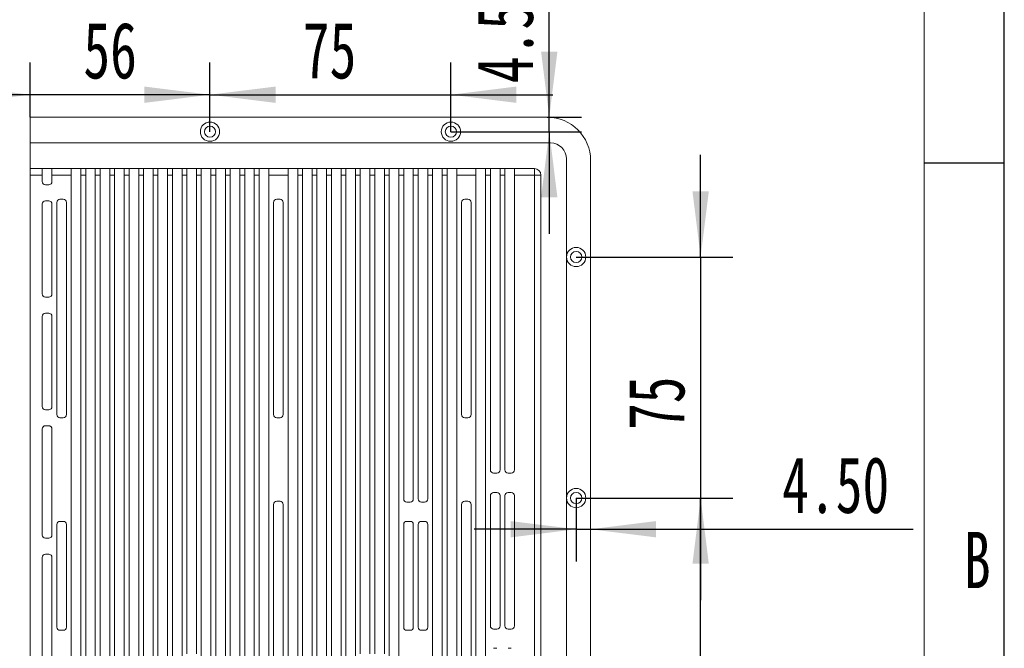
# Model space of a CAD drawing. Header units: millimetres. Extents: x 0 to 658, y -2 to 210.
# Tile 8 of 12: x 236 to 297, y 125 to 164. Entities that reach past the tile are written whole.
import ezdxf

# ---------------------------------------------------------------- set-up
doc = ezdxf.new("R2010")
doc.units = ezdxf.units.MM
doc.layers.add('图框', color=7, linetype='Continuous')
doc.styles.add('SLDTEXTSTYLE0', font='TXT', dxfattribs={"width": 0.7})
doc.styles.add('SLDTEXTSTYLE1', font='TXT', dxfattribs={"width": 0.7, "bigfont": 'bigfont'})
doc.dimstyles.new('SLDDIMSTYLE0', dxfattribs={"dimtxt": 3.5, "dimasz": 4.08, "dimexe": 0, "dimexo": 0.0625, "dimgap": 0.875, "dimtad": 2, "dimlfac": 5, "dimrnd": 1e-09, "dimzin": 12, "dimdsep": 46, "dimtxsty": 'SLDTEXTSTYLE0', "dimsah": 1, "dimcen": 0.09, "dimadec": 0, "dimazin": 3, "dimtfac": 1, "dimtofl": 0, "dimtmove": 0, "dimatfit": 3, "dimfxl": 0, "dimfrac": 2, "dimtolj": 1, "dimtzin": 12, "dimarcsym": 0})
doc.dimstyles.new('SLDDIMSTYLE2', dxfattribs={"dimtxt": 3.5, "dimasz": 4.08, "dimexe": 0, "dimexo": 0.0625, "dimgap": 0.875, "dimtad": 2, "dimlfac": 5, "dimrnd": 1e-09, "dimzin": 12, "dimdsep": 46, "dimtxsty": 'SLDTEXTSTYLE0', "dimsah": 1, "dimcen": 0.09, "dimadec": 0, "dimazin": 3, "dimtfac": 1, "dimtmove": 0, "dimatfit": 0, "dimfxl": 0, "dimfrac": 2, "dimtolj": 1, "dimtzin": 12, "dimarcsym": 0})
doc.dimstyles.new('SLDDIMSTYLE4', dxfattribs={"dimtxt": 3.5, "dimasz": 4.08, "dimexe": 0, "dimexo": 0.0625, "dimgap": 0.875, "dimtad": 2, "dimlfac": 5, "dimrnd": 1e-09, "dimzin": 4, "dimdsep": 46, "dimtxsty": 'SLDTEXTSTYLE0', "dimsah": 1, "dimcen": 0.09, "dimadec": 0, "dimazin": 1, "dimtfac": 1, "dimtmove": 0, "dimatfit": 0, "dimfxl": 0, "dimfrac": 2, "dimtolj": 1, "dimtzin": 12, "dimarcsym": 0})

# ---------------------------------------------------------------- blocks, each defined once
blk = doc.blocks.new('SW_NOTE_2')
at = {"layer": '图框', "color": 0, "insert": (0.453, 5.527), "char_height": 4.23333, "attachment_point": 1, "style": 'SLDTEXTSTYLE1'}
blk.add_mtext('\\M+193E0\\M+19594\\M+1967B\\M+19046导电氧\\M+189BB', dxfattribs=at)
blk = doc.blocks.new('_D_53')
at = {"layer": '图框'}
for p, q in [((247.543, 156.96), (247.543, 161.26)), ((262.543, 156.96), (262.543, 161.26)), ((247.543, 159.26), (241.193, 159.26)), ((247.543, 159.26), (262.543, 159.26)), ((262.543, 159.26), (268.893, 159.26))]:
    blk.add_line(p, q, dxfattribs=at)
for points in [[(247.543, 159.26), (243.463, 159.768), (243.463, 158.752)], [(262.543, 159.26), (266.623, 158.752), (266.623, 159.768)]]:
    blk.add_solid(points, dxfattribs=at)
at = {"layer": '图框', "insert": (253.324, 163.772), "char_height": 3.5, "attachment_point": 1, "style": 'SLDTEXTSTYLE0'}
blk.add_mtext('75', dxfattribs=at)
blk = doc.blocks.new('_D_54')
at = {"layer": '图框'}
for p, q in [((278.093, 149.16), (278.093, 155.51)), ((270.343, 149.16), (280.093, 149.16)), ((278.093, 149.16), (278.093, 134.16)), ((270.343, 134.16), (280.093, 134.16)), ((278.093, 134.16), (278.093, 127.81))]:
    blk.add_line(p, q, dxfattribs=at)
for points in [[(278.093, 149.16), (278.601, 153.24), (277.585, 153.24)], [(278.093, 134.16), (277.585, 130.08), (278.601, 130.08)]]:
    blk.add_solid(points, dxfattribs=at)
at = {"layer": '图框', "insert": (273.582, 138.389), "char_height": 3.5, "attachment_point": 1, "rotation": 90, "style": 'SLDTEXTSTYLE0'}
blk.add_mtext('75', dxfattribs=at)
blk = doc.blocks.new('_D_55')
at = {"layer": '图框'}
for p, q in [((270.343, 134.16), (280.093, 134.16)), ((278.093, 104.16), (278.093, 134.16)), ((270.343, 104.16), (280.093, 104.16))]:
    blk.add_line(p, q, dxfattribs=at)
for points in [[(278.093, 134.16), (277.585, 130.08), (278.601, 130.08)], [(278.093, 104.16), (278.601, 108.24), (277.585, 108.24)]]:
    blk.add_solid(points, dxfattribs=at)
at = {"layer": '图框', "insert": (273.582, 116.37), "char_height": 3.5, "attachment_point": 1, "rotation": 90, "style": 'SLDTEXTSTYLE0'}
blk.add_mtext('150', dxfattribs=at)
blk = doc.blocks.new('_D_57')
at = {"layer": '图框'}
for p, q in [((236.343, 157.86), (236.343, 161.26)), ((247.543, 156.96), (247.543, 161.26)), ((236.343, 159.26), (229.993, 159.26)), ((247.543, 159.26), (236.343, 159.26)), ((247.543, 159.26), (253.893, 159.26))]:
    blk.add_line(p, q, dxfattribs=at)
for points in [[(236.343, 159.26), (232.263, 159.768), (232.263, 158.752)], [(247.543, 159.26), (251.623, 158.752), (251.623, 159.768)]]:
    blk.add_solid(points, dxfattribs=at)
at = {"layer": '图框', "insert": (239.66, 163.772), "char_height": 3.5, "attachment_point": 1, "style": 'SLDTEXTSTYLE0'}
blk.add_mtext('56', dxfattribs=at)
blk = doc.blocks.new('_D_58')
at = {"layer": '图框'}
for p, q in [((268.667, 157.86), (268.667, 168.125)), ((268.543, 157.86), (270.667, 157.86)), ((268.667, 156.96), (268.667, 157.86)), ((262.543, 156.96), (270.667, 156.96)), ((268.667, 156.96), (268.667, 150.61))]:
    blk.add_line(p, q, dxfattribs=at)
for points in [[(268.667, 157.86), (269.175, 161.94), (268.159, 161.94)], [(268.667, 156.96), (268.159, 152.88), (269.175, 152.88)]]:
    blk.add_solid(points, dxfattribs=at)
at = {"layer": '图框', "insert": (264.155, 159.977), "char_height": 3.5, "attachment_point": 1, "rotation": 90, "style": 'SLDTEXTSTYLE0'}
blk.add_mtext('4.50', dxfattribs=at)
blk = doc.blocks.new('_D_59')
at = {"layer": '图框'}
for p, q in [((270.343, 134.16), (270.343, 130.219)), ((270.343, 132.219), (263.993, 132.219)), ((270.343, 132.219), (271.243, 132.219)), ((271.243, 132.219), (291.317, 132.219))]:
    blk.add_line(p, q, dxfattribs=at)
for points in [[(270.343, 132.219), (266.263, 132.727), (266.263, 131.711)], [(271.243, 132.219), (275.323, 131.711), (275.323, 132.727)]]:
    blk.add_solid(points, dxfattribs=at)
at = {"layer": '图框', "insert": (283.17, 136.731), "char_height": 3.5, "attachment_point": 1, "style": 'SLDTEXTSTYLE0'}
blk.add_mtext('4.50', dxfattribs=at)

msp = doc.modelspace()

# ---------------------------------------------------------------- linework, layer by layer
at = {"color": 7, "linetype": 'Continuous', "lineweight": 15}
for p, q in [((268.54345361, 157.85974716), (236.34345317, 157.85974716)), ((236.34345317, 157.85974716), (236.34345317, 156.25974689)), ((268.74345402, 156.25974689), (236.34345317, 156.25974689)), ((236.34345317, 156.25974689), (236.34345317, 154.65974663)), ((269.74345306, 83.05974756), (269.74345306, 155.25974636)), ((271.24345312, 83.15974627), (271.24345312, 155.15974616)), ((236.34345317, 154.25974582), (236.34345317, 154.65974663)), ((236.34345317, 154.65974663), (237.10345337, 154.65974663)), ((237.10345337, 154.25974582), (237.10345337, 154.65974663)), ((237.7034531, 154.65974663), (237.10345337, 154.65974663)), ((237.7034531, 154.65974663), (238.9034533, 154.65974663)), ((237.7034531, 154.25974582), (237.7034531, 154.65974663)), ((238.9034533, 154.65974663), (238.9034533, 154.25974582)), ((239.50345302, 154.65974663), (238.9034533, 154.65974663)), ((239.50345302, 154.25974582), (239.50345302, 154.65974663)), ((239.50345302, 154.65974663), (239.80345363, 154.65974663)), ((239.80345363, 154.25974582), (239.80345363, 154.65974663)), ((240.40345336, 154.65974663), (239.80345363, 154.65974663)), ((240.40345336, 154.25974582), (240.40345336, 154.65974663)), ((240.40345336, 154.65974663), (240.70345322, 154.65974663)), ((240.70345322, 154.25974582), (240.70345322, 154.65974663)), ((241.30345332, 154.65974663), (240.70345322, 154.65974663)), ((241.30345332, 154.65974663), (241.60345318, 154.65974663)), ((241.30345332, 154.25974582), (241.30345332, 154.65974663)), ((241.60345318, 154.25974582), (241.60345318, 154.65974663)), ((242.20345328, 154.65974663), (241.60345318, 154.65974663)), ((242.20345328, 154.25974582), (242.20345328, 154.65974663)), ((242.20345328, 154.65974663), (242.50345314, 154.65974663)), ((242.50345314, 154.25974582), (242.50345314, 154.65974663)), ((243.10345324, 154.65974663), (242.50345314, 154.65974663)), ((243.10345324, 154.25974582), (243.10345324, 154.65974663)), ((243.10345324, 154.65974663), (243.4034531, 154.65974663)), ((243.4034531, 154.25974582), (243.4034531, 154.65974663)), ((244.0034532, 154.65974663), (243.4034531, 154.65974663)), ((244.0034532, 154.25974582), (244.0034532, 154.65974663)), ((244.0034532, 154.65974663), (244.30345325, 154.65974663)), ((244.30345325, 154.25974582), (244.30345325, 154.65974663)), ((244.90345335, 154.65974663), (244.30345325, 154.65974663)), ((244.90345335, 154.65974663), (245.20345321, 154.65974663)), ((244.90345335, 154.25974582), (244.90345335, 154.65974663)), ((245.20345321, 154.25974582), (245.20345321, 154.65974663)), ((245.80345331, 154.65974663), (245.20345321, 154.65974663)), ((245.80345331, 154.25974582), (245.80345331, 154.65974663)), ((245.80345331, 154.65974663), (246.10345327, 154.65974663)), ((246.10345327, 154.25974582), (246.10345327, 154.65974663)), ((246.70345327, 154.65974663), (246.10345327, 154.65974663)), ((246.70345327, 154.65974663), (247.00345327, 154.65974663)), ((246.70345327, 154.25974582), (246.70345327, 154.65974663)), ((247.00345327, 154.25974582), (247.00345327, 154.65974663)), ((247.60345328, 154.65974663), (247.00345327, 154.65974663)), ((247.60345328, 154.25974582), (247.60345328, 154.65974663)), ((247.60345328, 154.65974663), (247.90345328, 154.65974663)), ((247.90345328, 154.25974582), (247.90345328, 154.65974663)), ((248.50345329, 154.65974663), (247.90345328, 154.65974663)), ((248.50345329, 154.65974663), (248.80345324, 154.65974663)), ((248.50345329, 154.25974582), (248.50345329, 154.65974663)), ((248.80345324, 154.25974582), (248.80345324, 154.65974663)), ((249.40345334, 154.65974663), (248.80345324, 154.65974663)), ((249.40345334, 154.25974582), (249.40345334, 154.65974663)), ((249.40345334, 154.65974663), (249.7034532, 154.65974663)), ((249.7034532, 154.25974582), (249.7034532, 154.65974663)), ((250.3034533, 154.65974663), (249.7034532, 154.65974663)), ((250.3034533, 154.25974582), (250.3034533, 154.65974663)), ((250.3034533, 154.65974663), (250.60345317, 154.65974663)), ((250.60345317, 154.25974582), (250.60345317, 154.65974663)), ((251.20345326, 154.65974663), (250.60345317, 154.65974663)), ((251.20345326, 154.25974582), (251.20345326, 154.65974663)), ((251.20345326, 154.65974663), (252.40345309, 154.65974663)), ((252.40345309, 154.25974582), (252.40345309, 154.65974663)), ((253.00345319, 154.65974663), (252.40345309, 154.65974663)), ((253.00345319, 154.65974663), (253.30345342, 154.65974663)), ((253.00345319, 154.25974582), (253.00345319, 154.65974663)), ((253.30345342, 154.25974582), (253.30345342, 154.65974663)), ((253.90345315, 154.65974663), (253.30345342, 154.65974663)), ((253.90345315, 154.25974582), (253.90345315, 154.65974663)), ((253.90345315, 154.65974663), (254.20345301, 154.65974663)), ((254.20345301, 154.25974582), (254.20345301, 154.65974663)), ((254.80345348, 154.65974663), (254.20345301, 154.65974663)), ((254.80345348, 154.25974582), (254.80345348, 154.65974663)), ((254.80345348, 154.65974663), (255.10345334, 154.65974663)), ((255.10345334, 154.25974582), (255.10345334, 154.65974663)), ((255.70345307, 154.65974663), (255.10345334, 154.65974663)), ((255.70345307, 154.25974582), (255.70345307, 154.65974663)), ((255.70345307, 154.65974663), (256.00345293, 154.65974663)), ((256.00345293, 154.25974582), (256.00345293, 154.65974663)), ((256.6034534, 154.65974663), (256.00345293, 154.65974663)), ((256.6034534, 154.25974582), (256.6034534, 154.65974663)), ((256.6034534, 154.65974663), (256.90345327, 154.65974663)), ((256.90345327, 154.25974582), (256.90345327, 154.65974663)), ((257.50345299, 154.65974663), (256.90345327, 154.65974663)), ((257.50345299, 154.65974663), (257.8034536, 154.65974663)), ((257.50345299, 154.25974582), (257.50345299, 154.65974663)), ((257.8034536, 154.25974582), (257.8034536, 154.65974663)), ((258.40345333, 154.65974663), (257.8034536, 154.65974663)), ((258.40345333, 154.25974582), (258.40345333, 154.65974663)), ((258.40345333, 154.65974663), (258.70345319, 154.65974663)), ((258.70345319, 154.25974582), (258.70345319, 154.65974663)), ((259.30345291, 154.65974663), (258.70345319, 154.65974663)), ((259.30345291, 154.65974663), (259.60345352, 154.65974663)), ((259.30345291, 154.25974582), (259.30345291, 154.65974663)), ((259.60345352, 154.25974582), (259.60345352, 154.65974663)), ((260.20345399, 154.65974663), (259.60345352, 154.65974663)), ((260.20345399, 154.65974663), (260.50345311, 154.65974663)), ((260.20345399, 154.25974582), (260.20345399, 154.65974663)), ((260.50345311, 154.25974582), (260.50345311, 154.65974663)), ((261.10345284, 154.65974663), (260.50345311, 154.65974663)), ((261.10345284, 154.65974663), (261.40345345, 154.65974663)), ((261.10345284, 154.25974582), (261.10345284, 154.65974663)), ((261.40345345, 154.25974582), (261.40345345, 154.65974663)), ((262.00345317, 154.65974663), (261.40345345, 154.65974663)), ((262.00345317, 154.25974582), (262.00345317, 154.65974663)), ((262.00345317, 154.65974663), (262.30345378, 154.65974663)), ((262.30345378, 154.25974582), (262.30345378, 154.65974663)), ((262.9034535, 154.65974663), (262.30345378, 154.65974663)), ((262.9034535, 154.65974663), (264.10345296, 154.65974663)), ((262.9034535, 154.25974582), (262.9034535, 154.65974663)), ((264.10345296, 154.25974582), (264.10345296, 154.65974663)), ((264.70345268, 154.65974663), (264.10345296, 154.65974663)), ((264.70345268, 154.25974582), (264.70345268, 154.65974663)), ((264.70345268, 154.65974663), (265.00345329, 154.65974663)), ((265.00345329, 154.25974582), (265.00345329, 154.65974663)), ((265.60345302, 154.65974663), (265.00345329, 154.65974663)), ((265.60345302, 154.65974663), (265.90345362, 154.65974663)), ((265.60345302, 154.25974582), (265.60345302, 154.65974663)), ((265.90345362, 154.25974582), (265.90345362, 154.65974663)), ((266.50345335, 154.65974663), (265.90345362, 154.65974663)), ((266.50345335, 154.65974663), (267.74345348, 154.65974663)), ((266.50345335, 154.25974582), (266.50345335, 154.65974663)), ((267.74345348, 154.25974582), (267.74345348, 154.65974663)), ((236.34345317, 154.25974582), (236.34345317, 84.05974661)), ((237.10345337, 154.25974582), (236.34345317, 154.25974582)), ((237.10345337, 153.8597465), (237.10345337, 154.25974582)), ((238.9034533, 154.25974582), (237.7034531, 154.25974582)), ((237.7034531, 153.8597465), (237.7034531, 154.25974582)), ((238.9034533, 154.25974582), (238.9034533, 84.05974661)), ((239.50345302, 84.05974661), (239.50345302, 154.25974582)), ((239.80345363, 154.25974582), (239.50345302, 154.25974582)), ((239.80345363, 84.05974661), (239.80345363, 154.25974582)), ((240.40345336, 84.05974661), (240.40345336, 154.25974582)), ((240.70345322, 154.25974582), (240.40345336, 154.25974582)), ((240.70345322, 122.85974626), (240.70345322, 154.25974582)), ((241.60345318, 154.25974582), (241.30345332, 154.25974582)), ((241.30345332, 122.85974626), (241.30345332, 154.25974582)), ((241.60345318, 84.05974661), (241.60345318, 154.25974582)), ((242.20345328, 84.05974661), (242.20345328, 154.25974582)), ((242.50345314, 154.25974582), (242.20345328, 154.25974582)), ((242.50345314, 84.05974661), (242.50345314, 154.25974582)), ((243.10345324, 84.05974661), (243.10345324, 154.25974582)), ((243.4034531, 154.25974582), (243.10345324, 154.25974582)), ((243.4034531, 84.05974661), (243.4034531, 154.25974582)), ((244.0034532, 84.05974661), (244.0034532, 154.25974582)), ((244.30345325, 154.25974582), (244.0034532, 154.25974582)), ((244.30345325, 84.05974661), (244.30345325, 154.25974582)), ((244.90345335, 84.05974661), (244.90345335, 154.25974582)), ((245.20345321, 154.25974582), (244.90345335, 154.25974582)), ((245.20345321, 84.05974661), (245.20345321, 154.25974582)), ((245.80345331, 84.05974661), (245.80345331, 154.25974582)), ((246.10345327, 154.25974582), (245.80345331, 154.25974582)), ((246.10345327, 124.45974652), (246.10345327, 154.25974582)), ((246.70345327, 124.45974652), (246.70345327, 154.25974582)), ((247.00345327, 154.25974582), (246.70345327, 154.25974582)), ((247.00345327, 84.05974661), (247.00345327, 154.25974582)), ((247.60345328, 84.05974661), (247.60345328, 154.25974582)), ((247.90345328, 154.25974582), (247.60345328, 154.25974582)), ((247.90345328, 84.05974661), (247.90345328, 154.25974582)), ((248.50345329, 84.05974661), (248.50345329, 154.25974582)), ((248.80345324, 154.25974582), (248.50345329, 154.25974582)), ((248.80345324, 84.05974661), (248.80345324, 154.25974582)), ((249.40345334, 84.05974661), (249.40345334, 154.25974582)), ((249.7034532, 154.25974582), (249.40345334, 154.25974582)), ((249.7034532, 84.05974661), (249.7034532, 154.25974582)), ((250.3034533, 84.05974661), (250.3034533, 154.25974582)), ((250.60345317, 154.25974582), (250.3034533, 154.25974582)), ((250.60345317, 84.05974661), (250.60345317, 154.25974582)), ((251.20345326, 84.05974661), (251.20345326, 154.25974582)), ((252.40345309, 154.25974582), (251.20345326, 154.25974582)), ((252.40345309, 84.05974661), (252.40345309, 154.25974582)), ((253.00345319, 84.05974661), (253.00345319, 154.25974582)), ((253.30345342, 154.25974582), (253.00345319, 154.25974582)), ((253.30345342, 84.05974661), (253.30345342, 154.25974582)), ((253.90345315, 84.05974661), (253.90345315, 154.25974582)), ((254.20345301, 154.25974582), (253.90345315, 154.25974582)), ((254.20345301, 84.05974661), (254.20345301, 154.25974582)), ((254.80345348, 84.05974661), (254.80345348, 154.25974582)), ((255.10345334, 154.25974582), (254.80345348, 154.25974582)), ((255.10345334, 84.05974661), (255.10345334, 154.25974582)), ((255.70345307, 84.05974661), (255.70345307, 154.25974582)), ((256.00345293, 154.25974582), (255.70345307, 154.25974582)), ((256.00345293, 84.05974661), (256.00345293, 154.25974582)), ((256.6034534, 84.05974661), (256.6034534, 154.25974582)), ((256.90345327, 154.25974582), (256.6034534, 154.25974582)), ((256.90345327, 124.45974652), (256.90345327, 154.25974582)), ((257.50345299, 124.45974652), (257.50345299, 154.25974582)), ((257.8034536, 154.25974582), (257.50345299, 154.25974582)), ((257.8034536, 124.45974652), (257.8034536, 154.25974582)), ((258.40345333, 124.45974652), (258.40345333, 154.25974582)), ((258.70345319, 154.25974582), (258.40345333, 154.25974582)), ((258.70345319, 84.05974661), (258.70345319, 154.25974582)), ((259.60345352, 154.25974582), (259.30345291, 154.25974582)), ((259.30345291, 84.05974661), (259.30345291, 154.25974582)), ((259.60345352, 134.10974634), (259.60345352, 154.25974582)), ((260.50345311, 154.25974582), (260.20345399, 154.25974582)), ((260.20345399, 134.10974634), (260.20345399, 154.25974582)), ((260.50345311, 134.10974634), (260.50345311, 154.25974582)), ((261.10345284, 134.10974634), (261.10345284, 154.25974582)), ((261.40345345, 154.25974582), (261.10345284, 154.25974582)), ((261.40345345, 84.05974661), (261.40345345, 154.25974582)), ((262.00345317, 84.05974661), (262.00345317, 154.25974582)), ((262.30345378, 154.25974582), (262.00345317, 154.25974582)), ((262.30345378, 84.05974661), (262.30345378, 154.25974582)), ((262.9034535, 84.05974661), (262.9034535, 154.25974582)), ((264.10345296, 154.25974582), (262.9034535, 154.25974582)), ((264.10345296, 84.05974661), (264.10345296, 154.25974582)), ((264.70345268, 84.05974661), (264.70345268, 154.25974582)), ((265.00345329, 154.25974582), (264.70345268, 154.25974582)), ((265.00345329, 135.90974645), (265.00345329, 154.25974582)), ((265.60345302, 135.90974645), (265.60345302, 154.25974582)), ((265.90345362, 154.25974582), (265.60345302, 154.25974582)), ((265.90345362, 135.90974645), (265.90345362, 154.25974582)), ((267.74345348, 154.25974582), (266.50345335, 154.25974582)), ((266.50345335, 135.90974645), (266.50345335, 154.25974582)), ((267.74345348, 84.05974661), (267.74345348, 154.25974582)), ((267.74345348, 154.25974582), (268.1434528, 154.25974582)), ((268.1434528, 154.25974582), (268.1434528, 84.05974661)), ((237.50345344, 153.6597461), (237.30345303, 153.6597461)), ((237.30345303, 152.65974705), (237.50345344, 152.65974705)), ((238.20345337, 152.75974576), (238.40345303, 152.75974576)), ((251.70345316, 152.75974576), (251.90345319, 152.75974576)), ((263.40345303, 152.75974576), (263.60345343, 152.75974576)), ((237.10345337, 146.85974647), (237.10345337, 152.45974664)), ((237.7034531, 146.85974647), (237.7034531, 152.45974664)), ((238.00345296, 139.35974645), (238.00345296, 152.55974685)), ((238.60345343, 139.35974645), (238.60345343, 152.55974685)), ((251.50345313, 139.35974645), (251.50345313, 152.55974685)), ((252.10345322, 139.35974645), (252.10345322, 152.55974685)), ((263.20345262, 139.35974645), (263.20345262, 152.55974685)), ((263.80345384, 139.35974645), (263.80345384, 152.55974685)), ((237.50345344, 146.65974681), (237.30345303, 146.65974681)), ((237.10345337, 139.85974644), (237.10345337, 145.45974661)), ((237.30345303, 145.65974627), (237.50345344, 145.65974627)), ((237.7034531, 139.85974644), (237.7034531, 145.45974661)), ((237.50345344, 139.65974641), (237.30345303, 139.65974641)), ((237.30345303, 138.65974643), (237.50345344, 138.65974643)), ((238.20345337, 139.15974642), (238.40345303, 139.15974642)), ((251.70345316, 139.15974642), (251.90345319, 139.15974642)), ((263.40345303, 139.15974642), (263.60345343, 139.15974642)), ((237.10345337, 131.85974662), (237.10345337, 138.45974644)), ((237.7034531, 131.85974662), (237.7034531, 138.45974644)), ((265.2034537, 135.70974641), (265.40345261, 135.70974641)), ((266.10345254, 135.70974641), (266.30345294, 135.70974641)), ((265.00345329, 126.20974635), (265.00345329, 134.30974637)), ((265.2034537, 134.5097464), (265.40345261, 134.5097464)), ((265.60345302, 126.20974635), (265.60345302, 134.30974637)), ((265.90345362, 126.20974635), (265.90345362, 134.30974637)), ((266.10345254, 134.5097464), (266.30345294, 134.5097464)), ((266.50345335, 126.20974635), (266.50345335, 134.30974637)), ((251.50345313, 104.55974792), (251.50345313, 133.75974637)), ((251.70345316, 133.95974641), (251.90345319, 133.95974641)), ((252.10345322, 104.55974792), (252.10345322, 133.75974637)), ((259.80345318, 133.9097463), (260.00345359, 133.9097463)), ((260.70345352, 133.9097463), (260.90345392, 133.9097463)), ((263.20345262, 104.55974792), (263.20345262, 133.75974637)), ((263.40345303, 133.95974641), (263.60345343, 133.95974641)), ((263.80345384, 104.55974792), (263.80345384, 133.75974637)), ((238.00345296, 126.12974648), (238.00345296, 132.50974645)), ((238.20345337, 132.70974648), (238.40345303, 132.70974648)), ((238.60345343, 126.12974648), (238.60345343, 132.50974645)), ((259.60345352, 126.12974648), (259.60345352, 132.50974645)), ((259.80345318, 132.70974648), (260.00345359, 132.70974648)), ((260.20345399, 126.12974648), (260.20345399, 132.50974645)), ((260.50345311, 126.12974648), (260.50345311, 132.50974645)), ((260.70345352, 132.70974648), (260.90345392, 132.70974648)), ((261.10345284, 126.12974648), (261.10345284, 132.50974645)), ((237.50345344, 131.65974621), (237.30345303, 131.65974621)), ((237.30345303, 130.65974642), (237.50345344, 130.65974642)), ((237.10345337, 123.8597468), (237.10345337, 130.45974676)), ((237.7034531, 123.8597468), (237.7034531, 130.45974676)), ((238.20345337, 125.92974608), (238.40345303, 125.92974608)), ((259.80345318, 125.92974608), (260.00345359, 125.92974608)), ((260.70345352, 125.92974608), (260.90345392, 125.92974608)), ((265.2034537, 126.00974669), (265.40345261, 126.00974669)), ((266.10345254, 126.00974669), (266.30345294, 126.00974669)), ((265.2034537, 124.80974649), (265.40345261, 124.80974649)), ((266.10345254, 124.80974649), (266.30345294, 124.80974649))]:
    msp.add_line(p, q, dxfattribs=at)
for centre, radius in [((247.54345327, 156.95974644), 0.6), ((262.54345327, 156.95974644), 0.6), ((247.54345327, 156.95974644), 0.35), ((262.54345327, 156.95974644), 0.35), ((270.34345327, 149.15974644), 0.6), ((270.34345327, 149.15974644), 0.35), ((270.34345327, 134.15974644), 0.6), ((270.34345327, 134.15974644), 0.35)]:
    msp.add_circle(centre, radius, dxfattribs=at)
for centre, radius, start, end in [((268.54345327, 155.15974644), 2.7, 0, 90), ((268.74345327, 155.25974644), 1, 0, 90), ((267.74345327, 154.25974644), 0.4, 0, 90), ((237.30345327, 153.85974644), 0.2, 180, 270), ((237.50345327, 153.85974644), 0.2, 270, 0), ((237.30345327, 152.45974644), 0.2, 90, 180), ((237.50345327, 152.45974644), 0.2, 0, 90), ((238.20345327, 152.55974644), 0.2, 90, 180), ((238.40345327, 152.55974644), 0.2, 0, 90), ((251.70345327, 152.55974644), 0.2, 90, 180), ((251.90345327, 152.55974644), 0.2, 0, 90), ((263.40345327, 152.55974644), 0.2, 90, 180), ((263.60345327, 152.55974644), 0.2, 0, 90), ((237.30345327, 146.85974644), 0.2, 180, 270), ((237.50345327, 146.85974644), 0.2, 270, 0), ((237.30345327, 145.45974644), 0.2, 90, 180), ((237.50345327, 145.45974644), 0.2, 0, 90), ((237.30345327, 139.85974644), 0.2, 180, 270), ((237.50345327, 139.85974644), 0.2, 270, 0), ((238.20345327, 139.35974644), 0.2, 180, 270), ((238.40345327, 139.35974644), 0.2, 270, 0), ((251.70345327, 139.35974644), 0.2, 180, 270), ((251.90345327, 139.35974644), 0.2, 270, 0), ((263.40345327, 139.35974644), 0.2, 180, 270), ((263.60345327, 139.35974644), 0.2, 270, 0), ((237.30345327, 138.45974644), 0.2, 90, 180), ((237.50345327, 138.45974644), 0.2, 0, 90), ((265.20345327, 135.90974644), 0.2, 180, 270), ((265.40345327, 135.90974644), 0.2, 270, 0), ((266.10345327, 135.90974644), 0.2, 180, 270), ((266.30345327, 135.90974644), 0.2, 270, 0), ((265.20345327, 134.30974644), 0.2, 90, 180), ((265.40345327, 134.30974644), 0.2, 0, 90), ((266.10345327, 134.30974644), 0.2, 90, 180), ((266.30345327, 134.30974644), 0.2, 0, 90), ((251.70345327, 133.75974644), 0.2, 90, 180), ((251.90345327, 133.75974644), 0.2, 0, 90), ((259.80345327, 134.10974644), 0.2, 180, 270), ((260.00345327, 134.10974644), 0.2, 270, 0), ((260.70345327, 134.10974644), 0.2, 180, 270), ((260.90345327, 134.10974644), 0.2, 270, 0), ((263.40345327, 133.75974644), 0.2, 90, 180), ((263.60345327, 133.75974644), 0.2, 0, 90), ((238.20345327, 132.50974644), 0.2, 90, 180), ((238.40345327, 132.50974644), 0.2, 0, 90), ((259.80345327, 132.50974644), 0.2, 90, 180), ((260.00345327, 132.50974644), 0.2, 0, 90), ((260.70345327, 132.50974644), 0.2, 90, 180), ((260.90345327, 132.50974644), 0.2, 0, 90), ((237.30345327, 131.85974644), 0.2, 180, 270), ((237.50345327, 131.85974644), 0.2, 270, 0), ((237.30345327, 130.45974644), 0.2, 90, 180), ((237.50345327, 130.45974644), 0.2, 0, 90), ((238.20345327, 126.12974644), 0.2, 180, 270), ((238.40345327, 126.12974644), 0.2, 270, 0), ((259.80345327, 126.12974644), 0.2, 180, 270), ((260.00345327, 126.12974644), 0.2, 270, 0), ((260.70345327, 126.12974644), 0.2, 180, 270), ((260.90345327, 126.12974644), 0.2, 270, 0), ((265.20345327, 126.20974644), 0.2, 180, 270), ((265.40345327, 126.20974644), 0.2, 270, 0), ((266.10345327, 126.20974644), 0.2, 180, 270), ((266.30345327, 126.20974644), 0.2, 270, 0)]:
    msp.add_arc(centre, radius, start, end, dxfattribs=at)
at = {"layer": '图框'}
for p, q in [((297, 0), (297, 210)), ((297, 155), (292, 155))]:
    msp.add_line(p, q, dxfattribs=at)
at = {"layer": '图框', "linetype": 'Continuous', "lineweight": 15}
msp.add_line((292, 5), (292, 205), dxfattribs=at)

# ---------------------------------------------------------------- block references
at = {"layer": '图框'}
msp.add_blockref('SW_NOTE_2', (141.8699422, 146.26596), dxfattribs=at)

# ---------------------------------------------------------------- texts
at = {"layer": '图框', "insert": (295.32031252, 132.0550898), "char_height": 3.5, "attachment_point": 2, "style": 'SLDTEXTSTYLE0'}
msp.add_mtext('B', dxfattribs=at)

# ---------------------------------------------------------------- dimensions: what is measured, and where the dimension line sits
at = {"layer": '图框'}
for base, p1, p2, dimstyle, picture, middle in [((268.66695341, 157.85974644), (262.54345327, 156.95974644), (268.54345327, 157.85974644), 'SLDDIMSTYLE4', '_D_58', (268.66695341, 164.05104496)), ((278.09335156, 134.15974644), (270.34345327, 149.15974644), (270.34345327, 134.15974644), 'SLDDIMSTYLE2', '_D_54', (278.09335156, 140.42593212)), ((278.09335156, 134.15974644), (270.34345327, 104.15974644), (270.34345327, 134.15974644), 'SLDDIMSTYLE0', '_D_55', (278.09335156, 119.42485222))]:
    dim = msp.add_linear_dim(base=base, p1=p1, p2=p2, angle=90, dimstyle=dimstyle, dxfattribs=at)
    dim.commit()
    dim.dimension.update_dxf_attribs({"geometry": picture, "text_midpoint": middle, "dimtype": 160})
for base, p1, p2, dimstyle, picture, middle in [((236.34345327, 159.25993234), (247.54345327, 156.95974644), (236.34345327, 157.85974644), 'SLDDIMSTYLE2', '_D_57', (241.69710536, 159.25993234)), ((262.54345327, 159.25993234), (247.54345327, 156.95974644), (262.54345327, 156.95974644), 'SLDDIMSTYLE2', '_D_53', (255.36103758, 159.25993234)), ((271.24345327, 132.21879175), (270.34345327, 134.15974644), (271.24345327, 155.15974644), 'SLDDIMSTYLE4', '_D_59', (287.24345327, 132.21879175))]:
    dim = msp.add_linear_dim(base=base, p1=p1, p2=p2, dimstyle=dimstyle, dxfattribs=at)
    dim.commit()
    dim.dimension.update_dxf_attribs({"geometry": picture, "text_midpoint": middle, "dimtype": 160})

doc.saveas('drawing.dxf')
